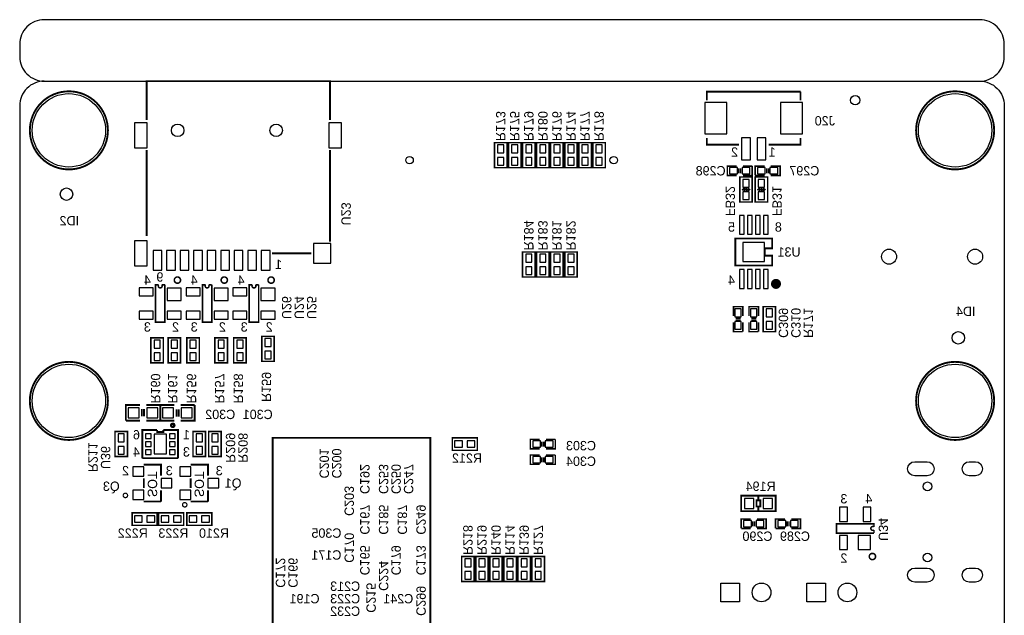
# Model space of a CAD drawing. Extents: x 0 to 80, y 0 to 145.
# Tile 5 of 5: x 0 to 80, y 97 to 145. Entities that reach past the tile are written whole.
import ezdxf

# ---------------------------------------------------------------- set-up
doc = ezdxf.new("R2010")
doc.units = 0
for name, color, linetype in [('BG_OUTLINE', 7, 'CONTINUOUS'), ('BG_SILKSCREEN_BOTTOM', 23, 'CONTINUOUS'), ('PG_SILKSCREEN_BOTTOM', 23, 'CONTINUOUS'), ('PIN_BOTTOM', 132, 'CONTINUOUS'), ('RD_SILKSCREEN_BOTTOM', 23, 'CONTINUOUS')]:
    doc.layers.add(name, color=color, linetype=linetype)

msp = doc.modelspace()

# ---------------------------------------------------------------- linework, layer by layer
at = {"layer": 'BG_OUTLINE'}
for points in [[(78.068424, 144.999964), (1.999996, 144.999964, 0.414214), (0, 142.999968), (0, 141.99997, 0.414214), (1.999996, 139.999974), (78.068424, 139.999974, 0.414214), (80.06842, 141.99997), (80.06842, 142.999968, 0.414214), (78.068424, 144.999964)], [(1.999996, 139.999974), (78.068424, 139.999974, -0.414214), (80.06842, 137.999978), (80.06842, 1.999996, -0.414214), (78.068424, 0), (1.999996, 0, -0.414214), (0, 1.999996), (0, 56.291734)], [(1.999996, 139.999974, 0.414214), (0, 137.999978), (0, 56.291734)]]:
    msp.add_lwpolyline(points, format="xyb", dxfattribs=at)
at = {"layer": 'BG_SILKSCREEN_BOTTOM', "const_width": 0.1524}
msp.add_lwpolyline([(31.496, 85.852), (31.496, 94.996), (20.574, 94.996), (20.574, 110.998), (33.401, 110.998), (33.401, 94.996), (30.861, 94.996)], dxfattribs=at)
at = {"layer": 'PG_SILKSCREEN_BOTTOM'}
for points, const_width in [([(25.230074, 136.8552), (25.230074, 139.999974), (10.329926, 139.999974), (10.329926, 136.8552)], 0.1524), ([(63.5, 139.151868), (55.88, 139.151868), (55.88, 138.43)], 0.1524), ([(63.5, 138.43), (63.5, 139.151868)], 0.1524), ([(55.88, 135.382), (55.88, 134.833868), (58.4962, 134.833868)], 0.1524), ([(60.8965, 134.833868), (63.5, 134.833868), (63.5, 135.382)], 0.1524), ([(38.608, 135.001), (38.608, 132.969), (39.624, 132.969), (39.624, 135.001), (38.608, 135.001)], 0.127), ([(39.751, 135.001), (39.751, 132.969), (40.767, 132.969), (40.767, 135.001), (39.751, 135.001)], 0.127), ([(40.894, 135.001), (40.894, 132.969), (41.91, 132.969), (41.91, 135.001), (40.894, 135.001)], 0.127), ([(42.037, 135.001), (42.037, 132.969), (43.053, 132.969), (43.053, 135.001), (42.037, 135.001)], 0.127), ([(43.18, 135.001), (43.18, 132.969), (44.196, 132.969), (44.196, 135.001), (43.18, 135.001)], 0.127), ([(44.323, 135.001), (44.323, 132.969), (45.339, 132.969), (45.339, 135.001), (44.323, 135.001)], 0.127), ([(45.466, 135.001), (45.466, 132.969), (46.482, 132.969), (46.482, 135.001), (45.466, 135.001)], 0.127), ([(46.609, 135.001), (46.609, 132.969), (47.625, 132.969), (47.625, 135.001), (46.609, 135.001)], 0.127), ([(10.329926, 134.4168), (10.329926, 127.4064)], 0.1524), ([(25.230074, 126.9492), (25.230074, 134.4168)], 0.1524), ([(58.302906, 133.096), (57.540906, 133.096), (57.540906, 132.334), (58.302906, 132.334)], 0.127), ([(58.480706, 132.9182), (58.480706, 132.5118)], 0.127), ([(58.633106, 132.9182), (58.633106, 132.5118)], 0.127), ([(59.572906, 133.096), (58.810906, 133.096)], 0.127), ([(58.810906, 132.334), (59.572906, 132.334), (59.572906, 133.096)], 0.127), ([(60.56884, 133.096), (59.80684, 133.096), (59.80684, 132.334)], 0.127), ([(60.74664, 132.5118), (60.74664, 132.9182)], 0.127), ([(60.89904, 132.5118), (60.89904, 132.9182)], 0.127), ([(61.07684, 132.334), (61.83884, 132.334), (61.83884, 133.096), (61.07684, 133.096)], 0.127), ([(59.572906, 130.175), (59.572906, 132.207), (58.556906, 132.207), (58.556906, 130.175), (59.572906, 130.175)], 0.127), ([(59.80684, 132.334), (60.56884, 132.334)], 0.127), ([(60.82284, 130.175), (60.82284, 132.207), (59.80684, 132.207), (59.80684, 130.175), (60.82284, 130.175)], 0.127), ([(59.395106, 131.2291), (59.268106, 131.1021), (59.268106, 131.2799), (59.090306, 131.1021), (59.090306, 131.2799), (58.912506, 131.1021), (58.912506, 131.2799), (58.887106, 131.2799), (58.734706, 131.1275)], 0.127), ([(60.64504, 131.2291), (60.51804, 131.1021), (60.51804, 131.2799), (60.34024, 131.1021), (60.34024, 131.2799), (60.16244, 131.1021), (60.16244, 131.2799), (60.13704, 131.2799), (59.98464, 131.1275)], 0.127), ([(58.189876, 125.010926), (58.189876, 127.211074), (61.190124, 127.211074), (61.190124, 126.410974), (60.589922, 126.410974), (60.589922, 125.811026), (61.190124, 125.811026), (61.190124, 125.010926), (58.189876, 125.010926)], 0.1524), ([(20.5232, 126.000002), (23.7236, 126.000002)], 0.1524), ([(41.91, 124.079), (41.91, 126.111), (40.894, 126.111), (40.894, 124.079), (41.91, 124.079)], 0.127), ([(43.053, 124.079), (43.053, 126.111), (42.037, 126.111), (42.037, 124.079), (43.053, 124.079)], 0.127), ([(44.196, 124.079), (44.196, 126.111), (43.18, 126.111), (43.18, 124.079), (44.196, 124.079)], 0.127), ([(45.339, 124.079), (45.339, 126.111), (44.323, 126.111), (44.323, 124.079), (45.339, 124.079)], 0.127), ([(11.811, 123.444), (11.811, 120.396), (11.049, 120.396), (11.049, 123.444), (11.303, 123.444)], 0.127), ([(11.557, 123.444), (11.811, 123.444)], 0.127), ([(15.621, 123.444), (15.621, 120.396), (14.859, 120.396), (14.859, 123.444), (15.113, 123.444)], 0.127), ([(15.367, 123.444), (15.621, 123.444)], 0.127), ([(19.431, 123.444), (19.431, 120.396), (18.669, 120.396), (18.669, 123.444), (18.923, 123.444)], 0.127), ([(19.177, 123.444), (19.431, 123.444)], 0.127), ([(58.801, 120.904), (58.801, 121.666), (58.039, 121.666), (58.039, 120.904)], 0.127), ([(60.071, 120.904), (60.071, 121.666), (59.309, 121.666), (59.309, 120.904)], 0.127), ([(61.468, 119.634), (61.468, 121.666), (60.452, 121.666), (60.452, 119.634), (61.468, 119.634)], 0.127), ([(58.039, 120.396), (58.039, 119.634), (58.801, 119.634)], 0.127), ([(58.6232, 120.7262), (58.2168, 120.7262)], 0.127), ([(58.6232, 120.5738), (58.2168, 120.5738)], 0.127), ([(58.801, 119.634), (58.801, 120.396)], 0.127), ([(59.309, 120.396), (59.309, 119.634), (60.071, 119.634)], 0.127), ([(59.8932, 120.7262), (59.4868, 120.7262)], 0.127), ([(59.8932, 120.5738), (59.4868, 120.5738)], 0.127), ([(60.071, 119.634), (60.071, 120.396)], 0.127), ([(20.701, 117.221), (20.701, 119.253), (19.685, 119.253), (19.685, 117.221), (20.701, 117.221)], 0.127), ([(11.684, 117.094), (11.684, 119.126), (10.668, 119.126), (10.668, 117.094), (11.684, 117.094)], 0.127), ([(13.081, 117.094), (13.081, 119.126), (12.065, 119.126), (12.065, 117.094), (13.081, 117.094)], 0.127), ([(14.605, 117.094), (14.605, 119.126), (13.589, 119.126), (13.589, 117.094), (14.605, 117.094)], 0.127), ([(16.891, 117.094), (16.891, 119.126), (15.875, 119.126), (15.875, 117.094), (16.891, 117.094)], 0.127), ([(18.415, 117.094), (18.415, 119.126), (17.399, 119.126), (17.399, 117.094), (18.415, 117.094)], 0.127), ([(9.779, 113.665), (8.636, 113.665), (8.636, 112.395)], 0.1524), ([(10.287, 112.395), (11.43, 112.395), (11.43, 113.665), (10.287, 113.665)], 0.1524), ([(12.573, 113.665), (11.43, 113.665), (11.43, 112.395), (12.573, 112.395)], 0.1524), ([(14.224, 113.665), (13.081, 113.665)], 0.1524), ([(13.081, 112.395), (14.224, 112.395), (14.224, 113.665)], 0.1524), ([(9.9314, 112.7506), (9.9314, 113.3348)], 0.1524), ([(10.1092, 112.7506), (10.1092, 113.3348)], 0.1524), ([(12.7508, 113.3094), (12.7508, 112.7252)], 0.1524), ([(12.9286, 113.3094), (12.9286, 112.7252)], 0.1524), ([(8.636, 112.395), (9.779, 112.395)], 0.1524), ([(7.747, 111.506), (7.747, 109.474), (8.763, 109.474), (8.763, 111.506), (7.747, 111.506)], 0.127), ([(9.979914, 109.339888), (9.979914, 111.640112), (11.176, 111.640112)], 0.1524), ([(11.180064, 111.640112), (11.180064, 111.466122), (11.679936, 111.466122), (11.679936, 111.640112)], 0.1524), ([(11.684, 111.640112), (12.880086, 111.640112), (12.880086, 109.339888)], 0.1524), ([(14.097, 111.506), (14.097, 109.474), (15.113, 109.474), (15.113, 111.506), (14.097, 111.506)], 0.127), ([(16.383, 109.474), (16.383, 111.506), (15.367, 111.506), (15.367, 109.474), (16.383, 109.474)], 0.127), ([(35.179, 109.982), (37.211, 109.982), (37.211, 110.998), (35.179, 110.998), (35.179, 109.982)], 0.127), ([(42.291, 110.871), (41.529, 110.871), (41.529, 110.109), (42.291, 110.109)], 0.127), ([(42.4688, 110.6932), (42.4688, 110.2868)], 0.127), ([(42.6212, 110.6932), (42.6212, 110.2868)], 0.127), ([(43.561, 110.871), (42.799, 110.871)], 0.127), ([(42.799, 110.109), (43.561, 110.109), (43.561, 110.871)], 0.127), ([(12.880086, 109.339888), (9.979914, 109.339888)], 0.1524), ([(42.291, 109.601), (41.529, 109.601), (41.529, 108.839), (42.291, 108.839)], 0.127), ([(42.4688, 109.4232), (42.4688, 109.0168)], 0.127), ([(42.6212, 109.4232), (42.6212, 109.0168)], 0.127), ([(43.561, 109.601), (42.799, 109.601)], 0.127), ([(42.799, 108.839), (43.561, 108.839), (43.561, 109.601)], 0.127), ([(11.495024, 107.914948), (11.495024, 108.815124), (10.094976, 108.815124)], 0.1524), ([(15.305024, 107.914948), (15.305024, 108.815124), (13.904976, 108.815124)], 0.1524), ([(10.094976, 107.71505), (10.094976, 106.91495)], 0.1524), ([(13.904976, 107.71505), (13.904976, 106.91495)], 0.1524), ([(11.495024, 105.814876), (11.495024, 106.715052)], 0.1524), ([(15.305024, 105.814876), (15.305024, 106.715052)], 0.1524), ([(10.094976, 105.814876), (11.495024, 105.814876)], 0.1524), ([(13.904976, 105.814876), (15.305024, 105.814876)], 0.1524), ([(61.468, 106.299), (58.674, 106.299), (58.674, 105.029), (61.468, 105.029), (61.468, 106.299)], 0.1524), ([(60.071, 106.2482), (60.071, 105.918), (60.2234, 105.918), (60.2234, 105.41), (59.9186, 105.41), (59.9186, 105.918), (60.071, 105.918)], 0.1524), ([(9.144, 103.886), (11.176, 103.886), (11.176, 104.902), (9.144, 104.902), (9.144, 103.886)], 0.127), ([(11.303, 103.886), (13.335, 103.886), (13.335, 104.902), (11.303, 104.902), (11.303, 103.886)], 0.127), ([(13.589, 103.886), (15.621, 103.886), (15.621, 104.902), (13.589, 104.902), (13.589, 103.886)], 0.127), ([(60.071, 105.41), (60.071, 105.029)], 0.1524), ([(59.436, 104.394), (58.674, 104.394), (58.674, 103.632)], 0.127), ([(59.6138, 103.8098), (59.6138, 104.2162)], 0.127), ([(59.7662, 103.8098), (59.7662, 104.2162)], 0.127), ([(59.944, 103.632), (60.706, 103.632), (60.706, 104.394), (59.944, 104.394)], 0.127), ([(62.23, 104.394), (61.468, 104.394), (61.468, 103.632)], 0.127), ([(62.4078, 103.8098), (62.4078, 104.2162)], 0.127), ([(62.5602, 103.8098), (62.5602, 104.2162)], 0.127), ([(62.738, 103.632), (63.5, 103.632), (63.5, 104.394), (62.738, 104.394)], 0.127), ([(58.674, 103.632), (59.436, 103.632)], 0.127), ([(61.468, 103.632), (62.23, 103.632)], 0.127), ([(69.469, 103.251), (66.421, 103.251), (66.421, 104.013), (69.469, 104.013), (69.469, 103.759)], 0.127), ([(69.469, 103.505), (69.469, 103.251)], 0.127), ([(36.957, 99.314), (36.957, 101.346), (35.941, 101.346), (35.941, 99.314), (36.957, 99.314)], 0.127), ([(38.1, 99.314), (38.1, 101.346), (37.084, 101.346), (37.084, 99.314), (38.1, 99.314)], 0.127), ([(38.227, 101.346), (38.227, 99.314), (39.243, 99.314), (39.243, 101.346), (38.227, 101.346)], 0.127), ([(40.386, 99.314), (40.386, 101.346), (39.37, 101.346), (39.37, 99.314), (40.386, 99.314)], 0.127), ([(40.513, 101.346), (40.513, 99.314), (41.529, 99.314), (41.529, 101.346), (40.513, 101.346)], 0.127), ([(41.656, 101.346), (41.656, 99.314), (42.672, 99.314), (42.672, 101.346), (41.656, 101.346)], 0.127)]:
    msp.add_lwpolyline(points, dxfattribs=dict(at, const_width=const_width))
for points, const_width in [([(7.174992, 135.999982, 1), (0.824992, 135.999982, 1), (7.174992, 135.999982)], 0.1524), ([(79.243428, 135.999982, 1), (72.893428, 135.999982, 1), (79.243428, 135.999982)], 0.1524), ([(13.081, 123.825, 1), (12.573, 123.825, 1), (13.081, 123.825)], 0.127), ([(16.891, 123.825, 1), (16.383, 123.825, 1), (16.891, 123.825)], 0.127), ([(20.701, 123.825, 1), (20.193, 123.825, 1), (20.701, 123.825)], 0.127), ([(11.303, 123.444, 2), (11.557, 123.444)], 0.127), ([(15.113, 123.444, 2), (15.367, 123.444)], 0.127), ([(18.923, 123.444, 2), (19.177, 123.444)], 0.127), ([(61.705236, 123.514104, -1), (61.298836, 123.514104, -1), (61.705236, 123.514104)], 0.4064), ([(7.174992, 114.000026, 1), (0.824992, 114.000026, 1), (7.174992, 114.000026)], 0.1524), ([(79.243428, 114.000026, 1), (72.893428, 114.000026, 1), (79.243428, 114.000026)], 0.1524), ([(12.573, 112.014, 1), (12.319, 112.014, 1), (12.573, 112.014)], 0.199898), ([(8.774684, 106.315002, 1), (8.415528, 106.315002, 1), (8.774684, 106.315002)], 0.1016), ([(13.600684, 105.553002, 1), (13.241528, 105.553002, 1), (13.600684, 105.553002)], 0.1016), ([(69.469, 103.759, 2), (69.469, 103.505)], 0.127), ([(69.596, 101.346, 1), (69.088, 101.346, 1), (69.596, 101.346)], 0.127)]:
    msp.add_lwpolyline(points, format="xyb", dxfattribs=dict(at, const_width=const_width))
at = {"layer": 'PIN_BOTTOM'}
for points in [[(55.725822, 135.722868), (57.503822, 135.722868), (57.503822, 138.262868), (55.725822, 138.262868)], [(61.875924, 135.722868), (63.653924, 135.722868), (63.653924, 138.262868), (61.875924, 138.262868)], [(9.341104, 136.615932), (9.341104, 134.583932), (10.357104, 134.583932), (10.357104, 136.615932)], [(25.146, 136.615932), (25.146, 134.583932), (26.162, 134.583932), (26.162, 136.615932)], [(59.420506, 133.604), (59.420506, 135.382), (58.709306, 135.382), (58.709306, 133.604)], [(60.67044, 133.604), (60.67044, 135.382), (59.95924, 135.382), (59.95924, 133.604)], [(39.37, 134.8105), (38.862, 134.8105), (38.862, 134.1755), (39.37, 134.1755)], [(40.513, 134.8105), (40.005, 134.8105), (40.005, 134.1755), (40.513, 134.1755)], [(41.656, 134.8105), (41.148, 134.8105), (41.148, 134.1755), (41.656, 134.1755)], [(42.799, 134.8105), (42.291, 134.8105), (42.291, 134.1755), (42.799, 134.1755)], [(43.942, 134.8105), (43.434, 134.8105), (43.434, 134.1755), (43.942, 134.1755)], [(45.085, 134.8105), (44.577, 134.8105), (44.577, 134.1755), (45.085, 134.1755)], [(46.228, 134.8105), (45.72, 134.8105), (45.72, 134.1755), (46.228, 134.1755)], [(47.371, 134.8105), (46.863, 134.8105), (46.863, 134.1755), (47.371, 134.1755)], [(39.37, 133.7945), (38.862, 133.7945), (38.862, 133.1595), (39.37, 133.1595)], [(40.513, 133.7945), (40.005, 133.7945), (40.005, 133.1595), (40.513, 133.1595)], [(41.656, 133.7945), (41.148, 133.7945), (41.148, 133.1595), (41.656, 133.1595)], [(42.799, 133.7945), (42.291, 133.7945), (42.291, 133.1595), (42.799, 133.1595)], [(43.942, 133.7945), (43.434, 133.7945), (43.434, 133.1595), (43.942, 133.1595)], [(45.085, 133.7945), (44.577, 133.7945), (44.577, 133.1595), (45.085, 133.1595)], [(46.228, 133.7945), (45.72, 133.7945), (45.72, 133.1595), (46.228, 133.1595)], [(47.371, 133.7945), (46.863, 133.7945), (46.863, 133.1595), (47.371, 133.1595)], [(58.366406, 132.461), (58.366406, 132.969), (57.731406, 132.969), (57.731406, 132.461)], [(59.382406, 132.461), (59.382406, 132.969), (58.747406, 132.969), (58.747406, 132.461)], [(59.99734, 132.969), (59.99734, 132.461), (60.63234, 132.461), (60.63234, 132.969)], [(61.01334, 132.969), (61.01334, 132.461), (61.64834, 132.461), (61.64834, 132.969)], [(58.810906, 131.3815), (59.318906, 131.3815), (59.318906, 132.0165), (58.810906, 132.0165)], [(60.06084, 131.3815), (60.56884, 131.3815), (60.56884, 132.0165), (60.06084, 132.0165)], [(58.810906, 130.3655), (59.318906, 130.3655), (59.318906, 131.0005), (58.810906, 131.0005)], [(60.06084, 130.3655), (60.56884, 130.3655), (60.56884, 131.0005), (60.06084, 131.0005)], [(58.524394, 127.549148), (58.905394, 127.549148), (58.905394, 129.073148), (58.524394, 129.073148)], [(59.17438, 127.549148), (59.55538, 127.549148), (59.55538, 129.073148), (59.17438, 129.073148)], [(59.82462, 127.549148), (60.20562, 127.549148), (60.20562, 129.073148), (59.82462, 129.073148)], [(60.474606, 127.549148), (60.855606, 127.549148), (60.855606, 129.073148), (60.474606, 129.073148)], [(9.341104, 127.016002), (9.341104, 124.984002), (10.357104, 124.984002), (10.357104, 127.016002)], [(23.902924, 126.800102), (23.902924, 125.199902), (25.299924, 125.199902), (25.299924, 126.800102)], [(58.801, 126.873), (58.801, 125.349), (60.579, 125.349), (60.579, 126.873)], [(10.8458, 126.223776), (10.8458, 124.623576), (11.557, 124.623576), (11.557, 126.223776)], [(11.945874, 126.223776), (11.945874, 124.623576), (12.657074, 124.623576), (12.657074, 126.223776)], [(13.045948, 126.223776), (13.045948, 124.623576), (13.757148, 124.623576), (13.757148, 126.223776)], [(14.146022, 126.223776), (14.146022, 124.623576), (14.857222, 124.623576), (14.857222, 126.223776)], [(15.245842, 126.223776), (15.245842, 124.623576), (15.957042, 124.623576), (15.957042, 126.223776)], [(16.345916, 126.223776), (16.345916, 124.623576), (17.057116, 124.623576), (17.057116, 126.223776)], [(17.44599, 126.223776), (17.44599, 124.623576), (18.15719, 124.623576), (18.15719, 126.223776)], [(18.54581, 126.223776), (18.54581, 124.623576), (19.25701, 124.623576), (19.25701, 126.223776)], [(19.645884, 126.223776), (19.645884, 124.623576), (20.357084, 124.623576), (20.357084, 126.223776)], [(41.148, 125.2855), (41.656, 125.2855), (41.656, 125.9205), (41.148, 125.9205)], [(42.291, 125.2855), (42.799, 125.2855), (42.799, 125.9205), (42.291, 125.9205)], [(43.434, 125.2855), (43.942, 125.2855), (43.942, 125.9205), (43.434, 125.9205)], [(44.577, 125.2855), (45.085, 125.2855), (45.085, 125.9205), (44.577, 125.9205)], [(41.148, 124.2695), (41.656, 124.2695), (41.656, 124.9045), (41.148, 124.9045)], [(42.291, 124.2695), (42.799, 124.2695), (42.799, 124.9045), (42.291, 124.9045)], [(43.434, 124.2695), (43.942, 124.2695), (43.942, 124.9045), (43.434, 124.9045)], [(44.577, 124.2695), (45.085, 124.2695), (45.085, 124.9045), (44.577, 124.9045)], [(58.524394, 123.148852), (58.905394, 123.148852), (58.905394, 124.672852), (58.524394, 124.672852)], [(59.17438, 123.148852), (59.55538, 123.148852), (59.55538, 124.672852), (59.17438, 124.672852)], [(59.82462, 123.148852), (60.20562, 123.148852), (60.20562, 124.672852), (59.82462, 124.672852)], [(60.474606, 123.148852), (60.855606, 123.148852), (60.855606, 124.672852), (60.474606, 124.672852)], [(10.8585, 123.19), (9.7155, 123.19), (9.7155, 122.555), (10.8585, 122.555)], [(13.1445, 123.17476), (12.0015, 123.17476), (12.0015, 122.15876), (13.1445, 122.15876)], [(14.6685, 123.19), (13.5255, 123.19), (13.5255, 122.555), (14.6685, 122.555)], [(16.9545, 123.17476), (15.8115, 123.17476), (15.8115, 122.15876), (16.9545, 122.15876)], [(18.4785, 123.19), (17.3355, 123.19), (17.3355, 122.555), (18.4785, 122.555)], [(20.7645, 123.17476), (19.6215, 123.17476), (19.6215, 122.15876), (20.7645, 122.15876)], [(10.8585, 121.285), (9.7155, 121.285), (9.7155, 120.65), (10.8585, 120.65)], [(13.1445, 121.285), (12.0015, 121.285), (12.0015, 120.65), (13.1445, 120.65)], [(14.6685, 121.285), (13.5255, 121.285), (13.5255, 120.65), (14.6685, 120.65)], [(16.9545, 121.285), (15.8115, 121.285), (15.8115, 120.65), (16.9545, 120.65)], [(18.4785, 121.285), (17.3355, 121.285), (17.3355, 120.65), (18.4785, 120.65)], [(20.7645, 121.285), (19.6215, 121.285), (19.6215, 120.65), (20.7645, 120.65)], [(58.166, 120.8405), (58.674, 120.8405), (58.674, 121.4755), (58.166, 121.4755)], [(59.436, 120.8405), (59.944, 120.8405), (59.944, 121.4755), (59.436, 121.4755)], [(60.706, 120.8405), (61.214, 120.8405), (61.214, 121.4755), (60.706, 121.4755)], [(58.166, 119.8245), (58.674, 119.8245), (58.674, 120.4595), (58.166, 120.4595)], [(59.436, 119.8245), (59.944, 119.8245), (59.944, 120.4595), (59.436, 120.4595)], [(60.706, 119.8245), (61.214, 119.8245), (61.214, 120.4595), (60.706, 120.4595)], [(10.922, 118.3005), (11.43, 118.3005), (11.43, 118.9355), (10.922, 118.9355)], [(12.319, 118.3005), (12.827, 118.3005), (12.827, 118.9355), (12.319, 118.9355)], [(13.843, 118.3005), (14.351, 118.3005), (14.351, 118.9355), (13.843, 118.9355)], [(16.129, 118.3005), (16.637, 118.3005), (16.637, 118.9355), (16.129, 118.9355)], [(17.653, 118.3005), (18.161, 118.3005), (18.161, 118.9355), (17.653, 118.9355)], [(19.939, 118.4275), (20.447, 118.4275), (20.447, 119.0625), (19.939, 119.0625)], [(10.922, 117.2845), (11.43, 117.2845), (11.43, 117.9195), (10.922, 117.9195)], [(12.319, 117.2845), (12.827, 117.2845), (12.827, 117.9195), (12.319, 117.9195)], [(13.843, 117.2845), (14.351, 117.2845), (14.351, 117.9195), (13.843, 117.9195)], [(16.129, 117.2845), (16.637, 117.2845), (16.637, 117.9195), (16.129, 117.9195)], [(17.653, 117.2845), (18.161, 117.2845), (18.161, 117.9195), (17.653, 117.9195)], [(19.939, 117.4115), (20.447, 117.4115), (20.447, 118.0465), (19.939, 118.0465)], [(8.8265, 113.4364), (8.8265, 112.6236), (9.7155, 112.6236), (9.7155, 113.4364)], [(10.3505, 113.4364), (10.3505, 112.6236), (11.2395, 112.6236), (11.2395, 113.4364)], [(12.5095, 112.6236), (12.5095, 113.4364), (11.6205, 113.4364), (11.6205, 112.6236)], [(14.0335, 112.6236), (14.0335, 113.4364), (13.1445, 113.4364), (13.1445, 112.6236)], [(8.509, 111.3155), (8.001, 111.3155), (8.001, 110.6805), (8.509, 110.6805)], [(10.226294, 110.949486), (10.683494, 110.949486), (10.683494, 111.330486), (10.226294, 111.330486)], [(12.176506, 110.949486), (12.633706, 110.949486), (12.633706, 111.330486), (12.176506, 111.330486)], [(14.859, 111.3155), (14.351, 111.3155), (14.351, 110.6805), (14.859, 110.6805)], [(15.621, 110.6805), (16.129, 110.6805), (16.129, 111.3155), (15.621, 111.3155)], [(10.226294, 110.2995), (10.683494, 110.2995), (10.683494, 110.6805), (10.226294, 110.6805)], [(11.9253, 109.6899), (11.9253, 111.2901), (10.9347, 111.2901), (10.9347, 109.6899)], [(12.176506, 110.2995), (12.633706, 110.2995), (12.633706, 110.6805), (12.176506, 110.6805)], [(35.3695, 110.744), (35.3695, 110.236), (36.0045, 110.236), (36.0045, 110.744)], [(36.3855, 110.744), (36.3855, 110.236), (37.0205, 110.236), (37.0205, 110.744)], [(42.3545, 110.236), (42.3545, 110.744), (41.7195, 110.744), (41.7195, 110.236)], [(43.3705, 110.236), (43.3705, 110.744), (42.7355, 110.744), (42.7355, 110.236)], [(8.509, 110.2995), (8.001, 110.2995), (8.001, 109.6645), (8.509, 109.6645)], [(10.226294, 109.649514), (10.683494, 109.649514), (10.683494, 110.030514), (10.226294, 110.030514)], [(12.176506, 109.649514), (12.633706, 109.649514), (12.633706, 110.030514), (12.176506, 110.030514)], [(14.859, 110.2995), (14.351, 110.2995), (14.351, 109.6645), (14.859, 109.6645)], [(15.621, 109.6645), (16.129, 109.6645), (16.129, 110.2995), (15.621, 110.2995)], [(42.3545, 108.966), (42.3545, 109.474), (41.7195, 109.474), (41.7195, 108.966)], [(43.3705, 108.966), (43.3705, 109.474), (42.7355, 109.474), (42.7355, 108.966)], [(9.2075, 107.88396), (10.0965, 107.88396), (10.0965, 108.64596), (9.2075, 108.64596)], [(13.0175, 107.88396), (13.9065, 107.88396), (13.9065, 108.64596), (13.0175, 108.64596)], [(11.4935, 106.934), (12.3825, 106.934), (12.3825, 107.696), (11.4935, 107.696)], [(15.3035, 106.934), (16.1925, 106.934), (16.1925, 107.696), (15.3035, 107.696)], [(9.2075, 105.98404), (10.0965, 105.98404), (10.0965, 106.74604), (9.2075, 106.74604)], [(13.0175, 105.98404), (13.9065, 105.98404), (13.9065, 106.74604), (13.0175, 106.74604)], [(59.69, 105.2576), (59.69, 106.0704), (58.928, 106.0704), (58.928, 105.2576)], [(61.214, 105.2576), (61.214, 106.0704), (60.452, 106.0704), (60.452, 105.2576)], [(67.31, 104.2035), (67.31, 105.3465), (66.675, 105.3465), (66.675, 104.2035)], [(69.215, 104.2035), (69.215, 105.3465), (68.58, 105.3465), (68.58, 104.2035)], [(9.3345, 104.648), (9.3345, 104.14), (9.9695, 104.14), (9.9695, 104.648)], [(10.3505, 104.648), (10.3505, 104.14), (10.9855, 104.14), (10.9855, 104.648)], [(11.4935, 104.648), (11.4935, 104.14), (12.1285, 104.14), (12.1285, 104.648)], [(12.5095, 104.648), (12.5095, 104.14), (13.1445, 104.14), (13.1445, 104.648)], [(13.7795, 104.648), (13.7795, 104.14), (14.4145, 104.14), (14.4145, 104.648)], [(14.7955, 104.648), (14.7955, 104.14), (15.4305, 104.14), (15.4305, 104.648)], [(58.8645, 104.267), (58.8645, 103.759), (59.4995, 103.759), (59.4995, 104.267)], [(59.8805, 104.267), (59.8805, 103.759), (60.5155, 103.759), (60.5155, 104.267)], [(61.6585, 104.267), (61.6585, 103.759), (62.2935, 103.759), (62.2935, 104.267)], [(62.6745, 104.267), (62.6745, 103.759), (63.3095, 103.759), (63.3095, 104.267)], [(67.31, 101.9175), (67.31, 103.0605), (66.675, 103.0605), (66.675, 101.9175)], [(69.19976, 101.9175), (69.19976, 103.0605), (68.18376, 103.0605), (68.18376, 101.9175)], [(36.195, 100.5205), (36.703, 100.5205), (36.703, 101.1555), (36.195, 101.1555)], [(37.338, 100.5205), (37.846, 100.5205), (37.846, 101.1555), (37.338, 101.1555)], [(38.989, 101.1555), (38.481, 101.1555), (38.481, 100.5205), (38.989, 100.5205)], [(39.624, 100.5205), (40.132, 100.5205), (40.132, 101.1555), (39.624, 101.1555)], [(41.275, 101.1555), (40.767, 101.1555), (40.767, 100.5205), (41.275, 100.5205)], [(42.418, 101.1555), (41.91, 101.1555), (41.91, 100.5205), (42.418, 100.5205)], [(36.195, 99.5045), (36.703, 99.5045), (36.703, 100.1395), (36.195, 100.1395)], [(37.338, 99.5045), (37.846, 99.5045), (37.846, 100.1395), (37.338, 100.1395)], [(38.989, 100.1395), (38.481, 100.1395), (38.481, 99.5045), (38.989, 99.5045)], [(39.624, 99.5045), (40.132, 99.5045), (40.132, 100.1395), (39.624, 100.1395)], [(41.275, 100.1395), (40.767, 100.1395), (40.767, 99.5045), (41.275, 99.5045)], [(42.418, 100.1395), (41.91, 100.1395), (41.91, 99.5045), (42.418, 99.5045)], [(57.023, 97.663), (57.023, 99.187), (58.547, 99.187), (58.547, 97.663)], [(64.008, 97.663), (64.008, 99.187), (65.532, 99.187), (65.532, 97.663)]]:
    msp.add_lwpolyline(points, close=True, dxfattribs=at)
for points in [[(72.780398, 109.051598), (73.796398, 109.051598, -1), (73.796398, 107.908598), (72.780398, 107.908598, -1)], [(77.214476, 109.051598), (77.722476, 109.051598, -1), (77.722476, 107.908598), (77.214476, 107.908598, -1)], [(72.780398, 100.411534), (73.796398, 100.411534, -1), (73.796398, 99.268534), (72.780398, 99.268534, -1)], [(77.214476, 100.411534), (77.722476, 100.411534, -1), (77.722476, 99.268534), (77.214476, 99.268534, -1)]]:
    msp.add_lwpolyline(points, format="xyb", close=True, dxfattribs=at)
for centre, radius in [((3.999992, 135.999982), 2.9845), ((67.945, 138.44778), 0.381), ((76.068428, 135.999982), 2.9845), ((12.851638, 135.999982), 0.508), ((20.851622, 135.999982), 0.508), ((31.705042, 133.57987), 0.3048), ((48.304704, 133.57987), 0.3048), ((3.81, 130.81), 0.508), ((70.695058, 125.73), 0.6096), ((77.695044, 125.73), 0.6096), ((76.327, 119.126), 0.508), ((3.999992, 114.000026), 2.9845), ((76.068428, 114.000026), 2.9845), ((73.818496, 107.050078), 0.3556), ((73.818496, 101.270054), 0.3556), ((60.325, 98.425), 0.762), ((67.31, 98.425), 0.762)]:
    msp.add_circle(centre, radius, dxfattribs=at)

# ---------------------------------------------------------------- texts
at = {"layer": 'PG_SILKSCREEN_BOTTOM', "text_generation_flag": 2}
for s, p in [('2', (58.42, 133.858)), ('1', (61.468, 133.858)), ('5', (58.166, 127.762)), ('8', (61.976, 127.762)), ('1', (21.336, 124.714)), ('4', (10.668, 123.444)), ('9', (11.684, 123.698)), ('4', (14.478, 123.444)), ('4', (18.288, 123.444)), ('4', (58.166, 123.444)), ('3', (10.668, 119.634)), ('2', (12.954, 119.634)), ('3', (14.478, 119.634)), ('2', (16.764, 119.634)), ('3', (18.542, 119.634)), ('2', (20.574, 119.634)), ('6', (9.779, 110.871)), ('1', (13.843, 110.871)), ('4', (9.779, 109.474)), ('3', (13.843, 109.474)), ('2', (8.89, 107.95)), ('3', (12.446, 107.95)), ('3', (16.51, 107.95)), ('3', (67.31, 105.664)), ('4', (69.342, 105.664)), ('2', (67.31, 100.838))]:
    msp.add_text(s, height=0.762, dxfattribs=at).set_placement(p)
for p in [(10.414, 106.172), (14.224, 106.172)]:
    msp.add_text('SOT', height=0.762, rotation=270, dxfattribs=at).set_placement(p)
at = {"layer": 'RD_SILKSCREEN_BOTTOM', "text_generation_flag": 2}
for s, p in [('R173', (38.735, 135.128)), ('R175', (39.878, 135.128)), ('R179', (41.021, 135.128)), ('R180', (42.164, 135.128)), ('R176', (43.307, 135.128)), ('R174', (44.45, 135.128)), ('R177', (45.593, 135.128)), ('R178', (46.736, 135.128)), ('FB32', (57.404, 129.032)), ('FB31', (61.214, 129.032)), ('U23', (26.162, 128.27)), ('R184', (41.021, 126.238)), ('R183', (42.164, 126.238)), ('R181', (43.307, 126.238)), ('R182', (44.45, 126.238)), ('U26', (21.336, 120.65)), ('U24', (22.352, 120.65)), ('U25', (23.368, 120.65)), ('C309', (61.722, 119.126)), ('C310', (62.738, 119.126)), ('R171', (63.754, 119.126)), ('R160', (10.668, 113.792)), ('R161', (12.065, 113.792)), ('R156', (13.589, 113.792)), ('R157', (15.875, 113.792)), ('R158', (17.399, 113.792)), ('R159', (19.685, 113.919)), ('R209', (16.764, 108.966)), ('R208', (17.78, 108.966)), ('R211', (5.588, 108.204)), ('U36', (6.604, 108.458)), ('C201', (24.384, 107.696)), ('C200', (25.4, 107.696)), ('C192', (27.686, 106.426)), ('C253', (29.21, 106.426)), ('C250', (30.226, 106.426)), ('C247', (31.242, 106.426)), ('C203', (26.416, 104.648)), ('C167', (27.686, 103.124)), ('C185', (29.21, 103.124)), ('C187', (30.734, 103.124)), ('C249', (32.258, 103.124)), ('U34', (69.85, 102.616)), ('R218', (36.068, 101.473)), ('R219', (37.211, 101.473)), ('R140', (38.354, 101.473)), ('R114', (39.497, 101.473)), ('R139', (40.64, 101.473)), ('R127', (41.783, 101.473)), ('C170', (26.416, 100.838)), ('C165', (27.686, 99.822)), ('C179', (30.226, 99.822)), ('C173', (32.258, 99.822)), ('C172', (20.828, 98.806)), ('C166', (21.844, 98.806)), ('C224', (29.21, 98.552)), ('C215', (28.194, 96.774)), ('C299', (32.258, 96.52))]:
    msp.add_text(s, height=0.762, rotation=270, dxfattribs=at).set_placement(p)
for s, p in [('J20', (66.294, 136.398)), ('C298', (57.404, 132.334)), ('C297', (65.024, 132.334)), ('ID2', (4.826, 128.27)), ('U31', (63.5, 125.73)), ('ID4', (77.724, 120.904)), ('C302', (17.526, 112.522)), ('C301', (20.574, 112.522)), ('C303', (46.863, 109.982)), ('R212', (37.592, 108.966)), ('C304', (46.863, 108.712)), ('Q3', (8.128, 106.68)), ('Q1', (18.034, 106.934)), ('R194', (61.468, 106.68)), ('R222', (10.414, 102.87)), ('R223', (13.716, 102.87)), ('R210', (17.018, 102.87)), ('C305', (26.162, 102.87)), ('C290', (61.214, 102.616)), ('C289', (64.262, 102.616)), ('C171', (26.162, 101.092)), ('C213', (27.686, 98.552)), ('C191', (24.384, 97.536)), ('C223', (27.686, 97.536)), ('C241', (32.004, 97.536)), ('C232', (27.686, 96.52))]:
    msp.add_text(s, height=0.762, dxfattribs=at).set_placement(p)

doc.saveas('drawing.dxf')
